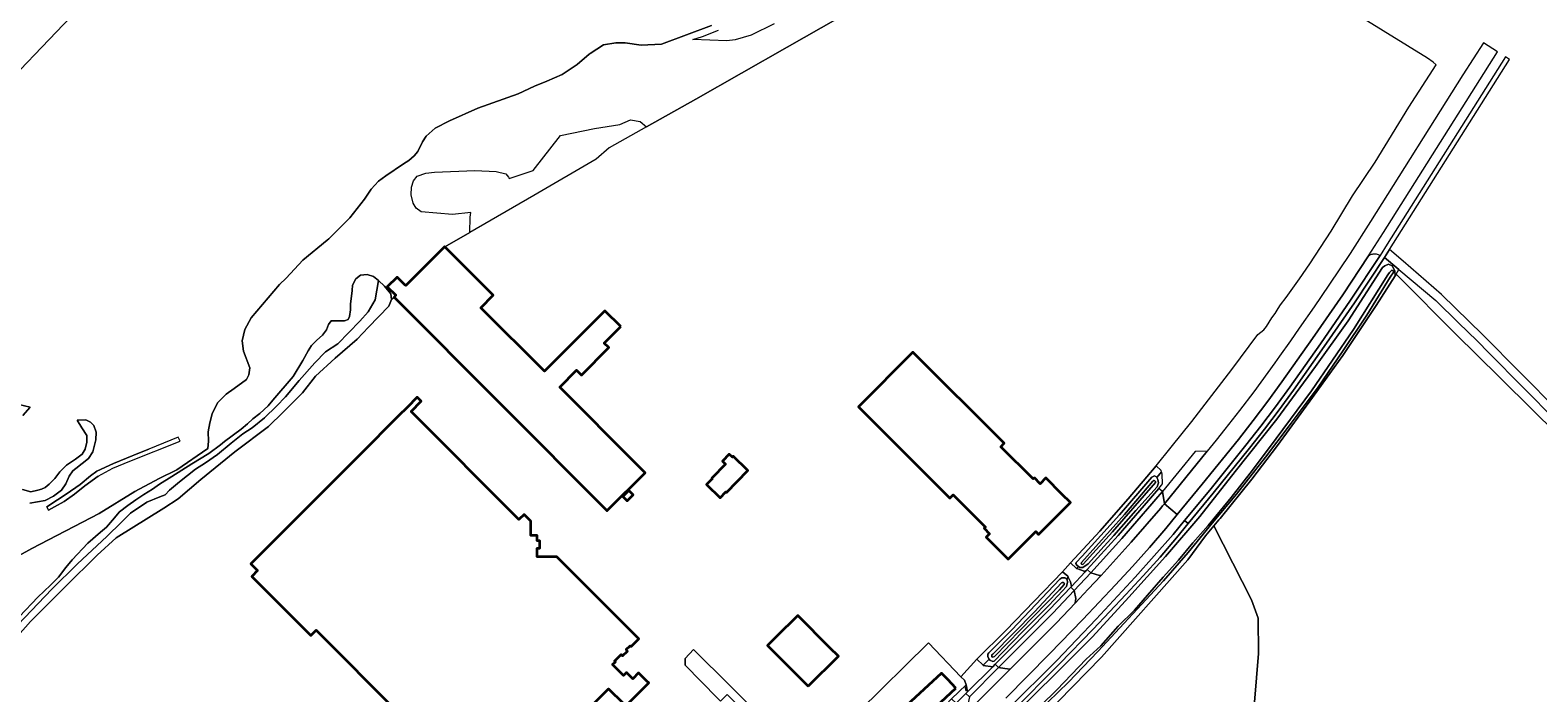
# Model space of a CAD drawing. Header units: metres. Extents: x 152737 to 157444, y 374779 to 378487.
# Tile 53 of 95: x 154199 to 154835, y 377763 to 378042. Entities that reach past the tile are written whole.
import ezdxf
from ezdxf.enums import TextEntityAlignment as Align

# ---------------------------------------------------------------- set-up
doc = ezdxf.new("R2010")
doc.units = ezdxf.units.M
for name, color, linetype, lineweight in [('B-XX-GR-BEPLANTING_CULTUUR_HEESTERS-GV', 90, 'Continuous', 18), ('B-XX-IE-TERREINAFSCHEIDING-GV', 210, 'Continuous', 18), ('B-XX-OG-BEBOUWING-GV', 7, 'Continuous', 35), ('B-XX-OG-BEBOUWING-T18', 10, 'Continuous', 18), ('B-XX-OG-BEBOUWING_SCHUUR-GV', 7, 'Continuous', 35), ('B-XX-OG-TERREIN_CULTUURSCHEIDING-GV', 7, 'Continuous', 18), ('B-XX-OG-TERREIN_ONBEGROEID-GV', 7, 'Continuous', 18), ('B-XX-OG-WATER_SLOOT-GV', 120, 'Continuous', 18), ('B-XX-OG-WEG-GV', 7, 'Continuous', 18), ('B-XX-VH-VERHARDING_BEDRIJFSVLOERPLAAT-GV', 252, 'Continuous', 18)]:
    doc.layers.add(name, color=color, linetype=linetype, lineweight=lineweight)
doc.styles.add('NLCS-ISO-M-T18', font='NLCS-ISO.ttf', dxfattribs={"height": 1.8})

msp = doc.modelspace()

# ---------------------------------------------------------------- linework, layer by layer
at = {"layer": 'B-XX-GR-BEPLANTING_CULTUUR_HEESTERS-GV'}
msp.add_lwpolyline([(154490.205, 377759.593), (154493.096, 377762.449), (154538.148, 377717.723), (154538.426, 377717.939), (154540.689, 377720.232), (154478.899, 377781.397), (154475.261, 377777.616), (154475.261, 377774.779), (154488.929, 377760.86)], close=True, dxfattribs=at)
at = {"layer": 'B-XX-IE-TERREINAFSCHEIDING-GV'}
msp.add_lwpolyline([(154593.489, 377765.603), (154593.419, 377765.594), (154593.62, 377764.112), (154593.69, 377764.121)], close=True, dxfattribs=at)
at = {"layer": 'B-XX-OG-BEBOUWING-GV'}
for points in [[(154448.168, 377917.382), (154441.514, 377924.009), (154416.11, 377898.501), (154389.242, 377925.259), (154394.472, 377930.51), (154374.057, 377950.841), (154373.928, 377950.97), (154357.563, 377934.647), (154357.537, 377934.673), (154353.98, 377938.191), (154349.808, 377934.078), (154353.474, 377930.568), (154352.683, 377929.779), (154442.404, 377839.821), (154442.78, 377840.196), (154458.417, 377855.798), (154454.886, 377859.338), (154422.464, 377891.842), (154429.585, 377898.993), (154431.651, 377896.936), (154443.144, 377908.476), (154441.213, 377910.4)], [(154607.869, 377822.956), (154611.399, 377819.415), (154623.039, 377831.02), (154624.22, 377829.839), (154637.643, 377843.246), (154634.11, 377846.784), (154627.322, 377853.581), (154624.945, 377851.193), (154622.482, 377853.643), (154622.017, 377853.176), (154608.366, 377866.765), (154609.791, 377868.197), (154571.257, 377906.556), (154548.304, 377883.498), (154586.872, 377845.106), (154588.234, 377846.473), (154601.83, 377832.939), (154601.324, 377832.43), (154603.622, 377830.143), (154602.165, 377828.678)], [(154486.81, 377853.309), (154484.364, 377850.805), (154490.088, 377845.215), (154492.533, 377847.719), (154492.76, 377847.498), (154501.709, 377856.686), (154495.532, 377862.718), (154495.232, 377862.41), (154493.929, 377863.682), (154491.023, 377860.706), (154492.325, 377859.434), (154486.583, 377853.53)], [(154527.124, 377765.894), (154539.873, 377778.604), (154536.333, 377782.144), (154522.765, 377795.712), (154513.584, 377786.563), (154510.044, 377783.035)], [(154589.363, 377765.054), (154585.955, 377768.704), (154583.383, 377771.459), (154566.791, 377756.093), (154569.434, 377753.264), (154572.844, 377749.614)]]:
    msp.add_lwpolyline(points, close=True, dxfattribs=at)
for points in [[(154450.315, 377757.631), (154456.432, 377763.762), (154459.963, 377767.302), (154459.219, 377768.044), (154455.726, 377771.529), (154453.249, 377769.068), (154450.603, 377771.694), (154449.373, 377770.464), (154444.763, 377775.044), (154445.923, 377776.184), (154445.603, 377776.504), (154448.354, 377779.243), (154448.953, 377778.643), (154451.055, 377780.735), (154450.444, 377781.343), (154452.215, 377782.974), (154452.589, 377782.598), (154455.8, 377785.809), (154421.317, 377820.364), (154412.977, 377820.349), (154412.995, 377824.046), (154414.103, 377824.038), (154414.098, 377827.093), (154412.995, 377827.1), (154412.988, 377829.398), (154410.257, 377829.399), (154410.266, 377835.462), (154407.48, 377838.241), (154405.284, 377836.086), (154359.845, 377881.591), (154364.114, 377885.942), (154362.471, 377887.639), (154358.135, 377883.303), (154354.595, 377879.763), (154354.377, 377879.545), (154351.234, 377876.402), (154341.415, 377866.583), (154337.926, 377863.094), (154329.091, 377854.259), (154292.331, 377817.499), (154295.165, 377814.588), (154292.735, 377812.093), (154317.636, 377787.313), (154319.904, 377789.478), (154389.433, 377719.784)], [(154394.143, 377716.04), (154443.091, 377764.872), (154449.234, 377758.715)]]:
    msp.add_lwpolyline(points, dxfattribs=at)
at = {"layer": 'B-XX-OG-BEBOUWING_SCHUUR-GV'}
msp.add_lwpolyline([(154449.043, 377845.725), (154450.859, 377843.906), (154453.414, 377846.469), (154451.606, 377848.282)], close=True, dxfattribs=at)
at = {"layer": 'B-XX-OG-TERREIN_CULTUURSCHEIDING-GV'}
for points in [[(154194.892, 377795.321), (154202.524, 377803.406), (154207.965, 377808.491), (154211.301, 377811.84), (154214.404, 377815.951), (154216.976, 377819.122), (154223.641, 377826.148), (154228.982, 377830.739), (154231.533, 377832.875), (154234.101, 377835.818), (154237.042, 377839.372), (154240.5, 377842.072), (154243.909, 377844.381), (154247.266, 377846.58), (154250.951, 377848.839), (154253.815, 377851.028), (154259.016, 377854.247), (154267.466, 377859.552), (154274.566, 377863.846), (154279.485, 377867.498), (154281.267, 377868.9), (154288.239, 377874.178), (154290.883, 377876.419), (154293.201, 377878.488), (154296.118, 377880.788), (154299.676, 377883.922), (154301.604, 377886.368), (154310.135, 377896.277), (154314.285, 377903.038), (154316.457, 377907.078), (154317.95, 377909.352), (154320.101, 377911.583), (154322.581, 377913.765), (154324.184, 377915.986), (154325.021, 377918.193), (154326.144, 377919.693), (154329.266, 377919.75), (154331.841, 377919.743), (154333.31, 377920.317), (154333.945, 377921.534), (154334.332, 377924.336), (154334.343, 377926.747), (154334.949, 377932.566), (154335.184, 377934.707), (154336.614, 377937.364), (154338.558, 377938.933), (154341.347, 377939.258), (154343.993, 377938.375), (154346.16, 377936.717), (154348.67, 377934.297), (154351.249, 377931.111), (154351.566, 377928.761), (154352.683, 377929.779), (154353.474, 377930.568), (154349.808, 377934.078), (154353.98, 377938.191), (154357.537, 377934.673), (154357.563, 377934.647), (154373.928, 377950.97), (154374.057, 377950.841), (154384.547, 377956.905), (154384.675, 377963.352), (154384.966, 377965.338), (154377.289, 377964.49), (154364.022, 377965.656), (154362.02, 377967.217), (154360.666, 377969.352), (154359.851, 377972.813), (154360.074, 377976.011), (154360.871, 377978.656), (154362.432, 377980.658), (154366.072, 377981.945), (154369.727, 377982.388), (154386.718, 377983.075), (154395.65, 377982.675), (154399.802, 377981.624), (154400.955, 377980.236), (154401.103, 377979.669), (154411.346, 377982.973), (154422.829, 377997.71), (154437.158, 378000.746), (154447.753, 378002.35), (154452.322, 378004.408), (154456.379, 378003.636), (154459.082, 378001.473), (154479.773, 378013.021), (154518.334, 378034.945), (154553.178, 378054.736)], [(154216.524, 378047.769), (154182.834, 378012.592)], [(154512.878, 378044.756), (154503.196, 378039.976), (154496.373, 378038.066), (154492.906, 378037.627), (154478.522, 378038.209), (154482.633, 378039.411), (154489.346, 378042.164)], [(154486.436, 378044.03), (154465.394, 378036.279), (154456.761, 378035.839), (154449.979, 378036.842), (154446.13, 378036.771), (154440.883, 378036.018), (154435.267, 378032.274), (154434.944, 378032.058), (154429.765, 378027.642), (154423.548, 378023.489), (154417.025, 378020.646), (154411.803, 378018.578), (154405.006, 378015.26), (154388.022, 378009.219), (154376, 378004.021), (154369.951, 378000.904), (154366.257, 377997.455), (154364.608, 377995.17), (154362.618, 377991.001), (154361.149, 377989.189), (154358.929, 377987.27), (154356.7, 377985.914), (154349.185, 377980.798), (154346.126, 377978.582), (154342.994, 377975.237), (154340.254, 377970.96), (154334.012, 377963.049), (154325.25, 377954.247), (154324.53, 377953.663), (154314.236, 377945.31), (154307.143, 377937.666), (154304.372, 377935.079), (154292.418, 377921.052), (154289.785, 377916.12), (154288.652, 377911.308), (154289.294, 377906.999), (154291.958, 377900.003), (154291.45, 377896.988), (154290.452, 377895.091), (154285.356, 377891.241), (154281.925, 377888.83), (154278.232, 377885.287), (154275.971, 377880.549), (154275.005, 377876.868), (154274.324, 377873.004), (154274.49, 377869.062), (154274.218, 377865.958), (154261.09, 377857.076), (154253.737, 377853.372), (154243.505, 377847.924), (154228.364, 377838.63), (154200.08, 377823.834), (154173.203, 377809.158)], [(154173.203, 377809.158), (154200.08, 377823.834), (154228.364, 377838.63), (154243.505, 377847.924), (154253.737, 377853.372), (154261.09, 377857.076), (154274.218, 377865.958), (154274.49, 377869.062), (154274.324, 377873.004), (154275.005, 377876.868), (154275.971, 377880.549), (154278.232, 377885.287), (154281.925, 377888.83), (154285.356, 377891.241), (154290.452, 377895.091), (154291.45, 377896.988), (154291.958, 377900.003), (154289.294, 377906.999), (154288.652, 377911.308), (154289.785, 377916.12), (154292.418, 377921.052), (154304.372, 377935.079), (154307.143, 377937.666), (154314.236, 377945.31), (154324.53, 377953.663), (154325.25, 377954.247), (154334.012, 377963.049), (154340.254, 377970.96), (154342.994, 377975.237), (154346.126, 377978.582), (154349.185, 377980.798), (154356.7, 377985.914), (154358.929, 377987.27), (154361.149, 377989.189), (154362.618, 377991.001), (154364.608, 377995.17), (154366.257, 377997.455), (154369.951, 378000.904), (154376, 378004.021), (154388.022, 378009.219), (154405.006, 378015.26), (154411.803, 378018.578), (154417.025, 378020.646), (154423.548, 378023.489), (154429.765, 378027.642), (154434.944, 378032.058), (154435.267, 378032.274), (154440.883, 378036.018), (154446.13, 378036.771), (154449.979, 378036.842), (154456.761, 378035.839), (154465.394, 378036.279), (154486.436, 378044.03)], [(154190.89, 377783.467), (154199.535, 377793.105), (154214.221, 377807.948), (154227.514, 377821.123), (154235.529, 377828.414), (154255.645, 377840.816), (154261.708, 377844.872), (154271.205, 377852.881), (154285.511, 377864.54), (154299.724, 377875.32), (154305.917, 377881.242), (154314.042, 377889.39), (154319.5, 377896.504), (154327.801, 377903.998), (154337.078, 377912.058), (154341.916, 377917.133), (154350.522, 377925.947), (154351.566, 377928.761), (154351.249, 377931.111), (154348.67, 377934.297), (154346.16, 377936.717), (154344.685, 377928.542), (154341.708, 377923.556), (154338.218, 377919.657), (154328.916, 377910.007), (154323.716, 377906.734), (154319.254, 377902.05), (154312.703, 377894.697), (154306.967, 377887.798), (154303.095, 377883.782), (154298.035, 377878.868), (154292.851, 377874.718), (154289.008, 377872.127), (154284.038, 377868.255), (154278.209, 377863.437), (154273.176, 377860.002), (154268.952, 377857.295), (154262.199, 377852.02), (154258.099, 377848.493), (154256.217, 377846.541), (154253.933, 377845.623), (154248.549, 377843.387), (154241.676, 377838.714), (154237.8, 377834.971), (154231.689, 377828.945), (154219.353, 377817.377), (154208.478, 377806.822), (154194.125, 377791.71)], [(154194.125, 377791.71), (154208.478, 377806.822), (154219.353, 377817.377), (154231.689, 377828.945), (154237.8, 377834.971), (154241.676, 377838.714), (154248.549, 377843.387), (154253.933, 377845.623), (154256.217, 377846.541), (154258.099, 377848.493), (154262.199, 377852.02), (154268.952, 377857.295), (154273.176, 377860.002), (154278.209, 377863.437), (154284.038, 377868.255), (154289.008, 377872.127), (154292.851, 377874.718), (154298.035, 377878.868), (154303.095, 377883.782), (154306.967, 377887.798), (154312.703, 377894.697), (154319.254, 377902.05), (154323.716, 377906.734), (154328.916, 377910.007), (154338.218, 377919.657), (154341.708, 377923.556), (154344.685, 377928.542), (154346.16, 377936.717), (154343.993, 377938.375), (154341.347, 377939.258), (154338.558, 377938.933), (154336.614, 377937.364), (154335.184, 377934.707), (154334.949, 377932.566), (154334.343, 377926.747), (154334.332, 377924.336), (154333.945, 377921.534), (154333.31, 377920.317), (154331.841, 377919.743), (154329.266, 377919.75), (154326.144, 377919.693), (154325.021, 377918.193), (154324.184, 377915.986), (154322.581, 377913.765), (154320.101, 377911.583), (154317.95, 377909.352), (154316.457, 377907.078), (154314.285, 377903.038), (154310.135, 377896.277), (154301.604, 377886.368), (154299.676, 377883.922), (154296.118, 377880.788), (154293.201, 377878.488), (154290.883, 377876.419), (154288.239, 377874.178), (154281.267, 377868.9), (154279.485, 377867.498), (154274.566, 377863.846), (154267.466, 377859.552), (154259.016, 377854.247), (154253.815, 377851.028), (154250.951, 377848.839), (154247.266, 377846.58), (154243.909, 377844.381), (154240.5, 377842.072), (154237.042, 377839.372), (154234.101, 377835.818), (154231.533, 377832.875), (154228.982, 377830.739), (154223.641, 377826.148), (154216.976, 377819.122), (154214.404, 377815.951), (154211.301, 377811.84), (154207.965, 377808.491), (154202.524, 377803.406), (154194.892, 377795.321)], [(154854.931, 377859.922), (154807.972, 377906.448), (154801.149, 377913.075), (154774.92, 377939.435), (154774.559, 377938.737), (154766.504, 377926.178), (154752.494, 377905.104), (154739.632, 377887.415), (154724.885, 377867.291), (154714.131, 377853.085), (154700.727, 377836.568), (154700.218, 377835.941), (154698.113, 377833.398), (154710.044, 377809.976), (154713.993, 377802.223), (154716.73, 377794.517), (154716.931, 377779.632), (154713.476, 377738.752)], [(154196.274, 377879.886), (154199.404, 377883.42), (154194.5, 377884.457)], [(154194.5, 377884.457), (154199.404, 377883.42), (154196.274, 377879.886)], [(154199.204, 377843.022), (154205.667, 377844.079), (154209.109, 377845.927), (154212.537, 377848.526), (154214.367, 377851.19), (154215.717, 377854.409), (154217.274, 377856.598), (154218.571, 377857.561), (154223.942, 377861.793), (154225.675, 377864.643), (154226.993, 377869.646), (154227.214, 377872.938), (154226.225, 377875.644), (154224.697, 377877.025), (154222.8, 377878.024), (154219.199, 377877.958), (154221.076, 377874.704), (154223.202, 377871.455), (154223.252, 377868.732), (154222.461, 377865.711), (154221.279, 377863.623), (154218.405, 377861.504), (154214.6, 377858.991), (154211.834, 377856.123), (154209.724, 377853.36), (154207.325, 377850.967), (154205.661, 377849.528), (154204.17, 377848.843), (154202.581, 377848.438), (154199.682, 377847.727), (154196.094, 377848.695)], [(154196.094, 377848.695), (154199.682, 377847.727), (154202.581, 377848.438), (154204.17, 377848.843), (154205.661, 377849.528), (154207.325, 377850.967), (154209.724, 377853.36), (154211.834, 377856.123), (154214.6, 377858.991), (154218.405, 377861.504), (154221.279, 377863.623), (154222.461, 377865.711), (154223.252, 377868.732), (154223.202, 377871.455), (154221.076, 377874.704), (154219.199, 377877.958), (154222.8, 377878.024), (154224.697, 377877.025), (154226.225, 377875.644), (154227.214, 377872.938), (154226.993, 377869.646), (154225.675, 377864.643), (154223.942, 377861.793), (154218.571, 377857.561), (154217.274, 377856.598), (154215.717, 377854.409), (154214.367, 377851.19), (154212.537, 377848.526), (154209.109, 377845.927), (154205.667, 377844.079), (154199.204, 377843.022)], [(154228.017, 377854.349), (154222.342, 377850.252), (154218.033, 377846.838), (154213.724, 377843.687), (154209.573, 377841.376), (154207.051, 377840.011), (154206.42, 377841.481), (154210.887, 377844.422), (154214.565, 377846.838), (154220.397, 377850.882), (154224.811, 377854.559), (154227.439, 377856.502), (154234.427, 377859.653), (154245.462, 377864.117), (154249.337, 377865.691)], [(154713.476, 377738.752), (154716.931, 377779.632), (154716.73, 377794.517), (154713.993, 377802.223), (154710.044, 377809.976), (154698.113, 377833.398), (154694.635, 377829.195), (154687.101, 377819.13), (154650.803, 377778.21), (154626.432, 377753.279)]]:
    msp.add_lwpolyline(points, dxfattribs=at)
for points in [[(154674.1, 377853.752), (154676.081, 377856.124), (154675.929, 377856.759), (154673.739, 377858.772), (154662.049, 377844.855), (154650.047, 377831.206), (154637.739, 377817.833), (154640.285, 377815.498), (154641.088, 377816.35), (154640.318, 377816.871), (154639.97, 377817.604), (154640.098, 377818.009), (154642.541, 377820.601), (154658.374, 377838.049), (154672.016, 377853.985), (154673.148, 377854.541), (154674.032, 377853.883)], [(154612.958, 377789.7), (154633.161, 377810.98), (154634.024, 377811.599), (154635.436, 377811.487), (154636.062, 377811.022), (154636.777, 377811.78), (154636.576, 377812.212), (154634.264, 377814.107), (154622.402, 377801.674), (154610.392, 377789.383), (154598.236, 377777.236), (154600.849, 377774.724), (154603.481, 377777.271), (154602.803, 377778.253), (154602.918, 377779.397), (154603.244, 377780.006)], [(154593.685, 377766.451), (154593.027, 377768.407), (154591.532, 377769.854), (154577.799, 377784.214), (154548.477, 377755.208), (154561.785, 377741.609), (154563.711, 377743.56), (154566.162, 377740.957), (154570.459, 377745.417), (154571.273, 377744.607), (154585.335, 377758.259), (154587.557, 377760.608)], [(154585.955, 377768.704), (154589.363, 377765.054), (154572.844, 377749.614), (154569.434, 377753.264), (154566.791, 377756.093), (154583.383, 377771.459)]]:
    msp.add_lwpolyline(points, close=True, dxfattribs=at)
at = {"layer": 'B-XX-OG-TERREIN_ONBEGROEID-GV'}
msp.add_lwpolyline([(154222.342, 377850.252), (154228.017, 377854.349), (154234.217, 377857.657), (154241.311, 377860.704), (154262.487, 377869.054), (154261.751, 377870.735), (154249.337, 377865.691), (154245.462, 377864.117), (154234.427, 377859.653), (154227.439, 377856.502), (154224.811, 377854.559), (154220.397, 377850.882), (154214.565, 377846.838), (154210.887, 377844.422), (154206.42, 377841.481), (154207.051, 377840.011), (154209.573, 377841.376), (154213.724, 377843.687), (154218.033, 377846.838)], close=True, dxfattribs=at)
at = {"layer": 'B-XX-OG-WATER_SLOOT-GV'}
for points in [[(154626.432, 377753.279), (154650.803, 377778.21), (154687.101, 377819.13), (154694.635, 377829.195), (154698.113, 377833.398), (154700.218, 377835.941), (154700.727, 377836.568), (154714.131, 377853.085), (154724.885, 377867.291), (154739.632, 377887.415), (154752.494, 377905.104), (154766.504, 377926.178), (154774.559, 377938.737), (154774.365, 377940.819), (154773.209, 377942.884), (154771.754, 377943.582), (154770.081, 377942.914), (154769.211, 377942.178), (154754.741, 377919.813), (154740.942, 377900.586), (154724.706, 377878.353), (154707.103, 377856.338), (154692.258, 377837.335), (154677.777, 377820.582), (154662.34, 377803.413), (154646.896, 377786.725), (154631.117, 377770.914), (154615.413, 377755.425)], [(154618.326, 377751.073), (154631.924, 377764.324), (154644.287, 377777.252), (154650.442, 377782.982), (154657.79, 377791.201), (154664.622, 377797.945), (154670.073, 377804.282), (154676.739, 377811.764), (154683.256, 377818.966), (154689.231, 377826.237), (154695.668, 377833.592), (154705.35, 377845.319), (154714.418, 377856.882), (154724.306, 377870.232), (154739.176, 377890.22), (154757.006, 377916.041), (154771.394, 377939.137), (154772.072, 377940.151), (154773.061, 377941.016), (154773.604, 377940.793), (154773.997, 377940.337), (154772.414, 377938.074), (154762.569, 377922.102), (154752.328, 377906.817), (154742.005, 377891.763), (154729.849, 377875.599), (154719.805, 377862.4), (154707.64, 377846.776), (154697.348, 377834.576), (154687.29, 377822.225), (154676.839, 377810.331), (154649.246, 377780.572), (154636.808, 377767.566), (154619.455, 377750.717)], [(154619.455, 377750.717), (154636.808, 377767.566), (154649.246, 377780.572), (154676.839, 377810.331), (154687.29, 377822.225), (154697.348, 377834.576), (154707.64, 377846.776), (154719.805, 377862.4), (154729.849, 377875.599), (154742.005, 377891.763), (154752.328, 377906.817), (154762.569, 377922.102), (154772.414, 377938.074), (154773.997, 377940.337), (154773.604, 377940.793), (154773.061, 377941.016), (154772.072, 377940.151), (154771.394, 377939.137), (154757.006, 377916.041), (154739.176, 377890.22), (154724.306, 377870.232), (154714.418, 377856.882), (154705.35, 377845.319), (154695.668, 377833.592), (154689.231, 377826.237), (154683.256, 377818.966), (154676.739, 377811.764), (154670.073, 377804.282), (154664.622, 377797.945), (154657.79, 377791.201), (154650.442, 377782.982), (154644.287, 377777.252), (154631.924, 377764.324), (154618.326, 377751.073)]]:
    msp.add_lwpolyline(points, dxfattribs=at)
for points in [[(154641.676, 377815.953), (154642.954, 377815.84), (154645.143, 377817.487), (154655.962, 377829.415), (154665.195, 377839.839), (154674.164, 377849.924), (154674.808, 377851.613), (154674.517, 377852.951), (154674.1, 377853.752), (154674.032, 377853.883), (154673.148, 377854.541), (154672.016, 377853.985), (154658.374, 377838.049), (154642.541, 377820.601), (154640.098, 377818.009), (154639.97, 377817.604), (154640.318, 377816.871), (154641.088, 377816.35)], [(154642.315, 377817.297), (154642.169, 377817.578), (154642.304, 377818.006), (154660.423, 377838.239), (154672.399, 377852.269), (154672.679, 377852.487), (154672.962, 377852.562), (154673.248, 377852.425), (154673.536, 377852.146), (154673.473, 377851.648), (154655.363, 377830.848), (154643.095, 377817.31), (154642.601, 377817.16)], [(154642.315, 377817.297), (154642.601, 377817.16), (154643.095, 377817.31), (154655.363, 377830.848), (154673.473, 377851.648), (154673.536, 377852.146), (154673.248, 377852.425), (154672.962, 377852.562), (154672.679, 377852.487), (154672.399, 377852.269), (154660.423, 377838.239), (154642.304, 377818.006), (154642.169, 377817.578)], [(154633.161, 377810.98), (154612.958, 377789.7), (154603.244, 377780.006), (154602.918, 377779.397), (154602.803, 377778.253), (154603.481, 377777.271), (154603.765, 377776.859), (154604.983, 377776.341), (154605.585, 377776.485), (154609.216, 377780.305), (154617.804, 377789.04), (154628.639, 377800.028), (154636.032, 377807.871), (154636.473, 377809.691), (154636.32, 377810.83), (154636.062, 377811.022), (154635.436, 377811.487), (154634.024, 377811.599)], [(154604.932, 377779.48), (154622.558, 377797.258), (154633.902, 377809.386), (154634.253, 377809.606), (154634.609, 377809.541), (154634.968, 377809.264), (154635.114, 377809.054), (154635.05, 377808.698), (154633.033, 377806.461), (154605.662, 377778.358), (154605.036, 377778.112), (154604.57, 377778.352), (154604.484, 377778.757), (154604.582, 377779.103)], [(154604.932, 377779.48), (154604.582, 377779.103), (154604.484, 377778.757), (154604.57, 377778.352), (154605.036, 377778.112), (154605.662, 377778.358), (154633.033, 377806.461), (154635.05, 377808.698), (154635.114, 377809.054), (154634.968, 377809.264), (154634.609, 377809.541), (154634.253, 377809.606), (154633.902, 377809.386), (154622.558, 377797.258)]]:
    msp.add_lwpolyline(points, close=True, dxfattribs=at)
at = {"layer": 'B-XX-OG-WEG-GV'}
for points in [[(154752.434, 377930.69), (154763.313, 377947.105), (154769.535, 377956.903), (154817.661, 378033.031), (154811.68, 378036.811), (154803.07, 378023.373), (154764.117, 377961.585), (154755.505, 377948.082), (154746.598, 377934.775), (154740.34, 377925.666), (154734.033, 377916.594), (154730.325, 377911.312), (154725.769, 377904.871), (154723.736, 377902.011), (154720.861, 377897.988), (154714.977, 377889.906), (154708.936, 377881.941), (154702.739, 377874.097), (154699.035, 377869.448), (154695.316, 377864.813), (154686.328, 377853.741), (154677.254, 377842.742), (154682.691, 377838.247), (154693.231, 377850.975), (154708.438, 377869.796), (154714.706, 377877.775), (154720.827, 377885.867), (154726.8, 377894.07), (154739.732, 377912.298)], [(154772.16, 377949.8), (154822.736, 378029.823), (154821.026, 378030.904), (154771.165, 377952.014), (154768.142, 377947.271), (154755.684, 377928.484), (154742.998, 377910.06), (154730.073, 377891.804), (154724.064, 377883.531), (154717.894, 377875.377), (154711.565, 377867.346), (154696.385, 377848.455), (154685.799, 377835.678), (154687.307, 377834.432), (154697.839, 377847.172), (154713.148, 377866.14), (154719.462, 377874.177), (154725.63, 377882.327), (154731.65, 377890.586), (154744.649, 377908.897), (154757.418, 377927.371), (154770, 377946.42)], [(154686.328, 377853.741), (154695.316, 377864.813), (154690.203, 377864.752), (154676.398, 377847.897), (154677.254, 377842.742)], [(154676.081, 377856.124), (154674.1, 377853.752), (154674.517, 377852.951), (154674.808, 377851.613), (154674.164, 377849.924), (154665.195, 377839.839), (154655.962, 377829.415), (154645.143, 377817.487), (154642.954, 377815.84), (154641.676, 377815.953), (154641.088, 377816.35), (154640.285, 377815.498), (154640.364, 377815.425), (154643.426, 377814.38), (154643.929, 377814.116), (154644.346, 377814.566), (154644.763, 377815.018), (154657.824, 377829.433), (154670.596, 377844.108), (154673.06, 377847.041), (154674.868, 377849.207), (154676.016, 377850.584), (154676.517, 377851.188), (154676.292, 377855.24)], [(154674.868, 377849.207), (154673.06, 377847.041), (154670.596, 377844.108), (154657.824, 377829.433), (154644.763, 377815.018), (154646.262, 377813.671), (154659.283, 377828.04), (154672.016, 377842.666), (154674.535, 377845.665), (154676.398, 377847.897)], [(154649.947, 377812.509), (154650.598, 377812.547), (154663.293, 377826.597), (154675.713, 377840.892), (154676.483, 377841.816), (154677.254, 377842.742), (154676.398, 377847.897), (154674.535, 377845.665), (154672.016, 377842.666), (154659.283, 377828.04), (154646.262, 377813.671)], [(154685.799, 377835.678), (154680.924, 377829.794), (154664.919, 377811.783), (154648.566, 377794.087), (154631.871, 377776.713), (154611.255, 377756.274), (154609.093, 377754.104), (154555.134, 377700.273), (154552.462, 377697.583), (154530.874, 377676.041), (154532.314, 377674.598), (154553.794, 377696.033), (154556.604, 377698.853), (154610.43, 377752.57), (154612.682, 377754.867), (154633.123, 377775.374), (154647.2, 377789.876), (154661.074, 377804.574), (154668.33, 377812.352), (154675.41, 377820.291), (154682.31, 377828.387), (154687.307, 377834.432)], [(154636.576, 377812.212), (154636.777, 377811.78), (154637.688, 377809.816), (154638.125, 377807.908), (154643.929, 377814.116), (154643.426, 377814.38), (154640.364, 377815.425), (154640.285, 377815.498), (154637.739, 377817.833), (154634.264, 377814.107)], [(154628.639, 377800.028), (154617.804, 377789.04), (154609.216, 377780.305), (154605.585, 377776.485), (154604.983, 377776.341), (154603.765, 377776.859), (154603.481, 377777.271), (154600.849, 377774.724), (154600.951, 377774.626), (154604.935, 377774.126), (154606.017, 377775.207), (154619.585, 377788.778), (154628.806, 377798.162), (154637.901, 377807.67), (154638.013, 377807.788), (154638.125, 377807.908), (154637.688, 377809.816), (154636.777, 377811.78), (154636.062, 377811.022), (154636.32, 377810.83), (154636.473, 377809.691), (154636.032, 377807.871)], [(154643.929, 377814.116), (154638.125, 377807.908), (154638.013, 377807.788), (154637.901, 377807.67), (154639.258, 377806.174), (154646.262, 377813.671), (154644.763, 377815.018), (154644.346, 377814.566)], [(154650.598, 377812.547), (154649.947, 377812.509), (154646.262, 377813.671), (154639.258, 377806.174), (154639.889, 377802.854), (154639.72, 377800.934), (154645.182, 377806.718)], [(154621.023, 377787.374), (154630.203, 377796.712), (154639.258, 377806.174), (154637.901, 377807.67), (154628.806, 377798.162), (154619.585, 377788.778), (154606.017, 377775.207), (154607.414, 377773.761)], [(154630.203, 377796.712), (154621.023, 377787.374), (154607.414, 377773.761), (154610.045, 377773.333), (154612.245, 377773.045), (154623.684, 377784.485), (154631.75, 377792.662), (154639.72, 377800.934), (154639.889, 377802.854), (154639.258, 377806.174)], [(154593.027, 377768.407), (154593.685, 377766.451), (154594.296, 377763.484), (154604.935, 377774.126), (154600.951, 377774.626), (154600.849, 377774.724), (154598.236, 377777.236), (154591.532, 377769.854)], [(154594.075, 377756.263), (154593.465, 377754.261), (154612.245, 377773.045), (154610.045, 377773.333), (154607.414, 377773.761), (154595.12, 377761.464)], [(154606.017, 377775.207), (154604.935, 377774.126), (154594.296, 377763.484), (154593.599, 377762.788), (154595.12, 377761.464), (154607.414, 377773.761)], [(154593.599, 377762.788), (154594.296, 377763.484), (154593.685, 377766.451), (154587.557, 377760.608), (154589.544, 377758.732)], [(154593.419, 377765.594), (154593.489, 377765.603), (154593.69, 377764.121), (154593.62, 377764.112)]]:
    msp.add_lwpolyline(points, close=True, dxfattribs=at)
for points in [[(154859.016, 377865.851), (154811.5, 377913.86), (154794.04, 377930.87), (154777.889, 377944.843), (154772.16, 377949.8), (154770, 377946.42), (154775.99, 377941.385), (154791.58, 377928.28), (154801.155, 377918.964), (154808.98, 377911.35), (154814.147, 377906.134), (154856.64, 377863.24)], [(154611.255, 377756.274), (154631.871, 377776.713), (154648.566, 377794.087), (154664.919, 377811.783), (154680.924, 377829.794), (154685.799, 377835.678), (154696.385, 377848.455), (154711.565, 377867.346), (154717.894, 377875.377), (154724.064, 377883.531), (154730.073, 377891.804), (154742.998, 377910.06), (154755.684, 377928.484), (154768.142, 377947.271), (154767.794, 377947.451), (154767.433, 377947.6), (154767.06, 377947.718), (154766.678, 377947.804), (154766.29, 377947.857), (154765.9, 377947.877), (154765.509, 377947.863), (154765.12, 377947.816), (154764.737, 377947.737), (154764.362, 377947.625), (154763.998, 377947.482), (154763.647, 377947.308), (154763.313, 377947.105), (154752.434, 377930.69), (154739.732, 377912.298), (154726.8, 377894.07), (154720.827, 377885.867), (154714.706, 377877.775), (154708.438, 377869.796), (154693.231, 377850.975), (154682.691, 377838.247), (154677.799, 377832.339), (154670.914, 377824.276), (154663.849, 377816.371), (154656.608, 377808.627), (154642.843, 377794.011), (154628.894, 377779.573), (154610.403, 377760.912)], [(154615.413, 377755.425), (154631.117, 377770.914), (154646.896, 377786.725), (154662.34, 377803.413), (154677.777, 377820.582), (154692.258, 377837.335), (154707.103, 377856.338), (154724.706, 377878.353), (154740.942, 377900.586), (154754.741, 377919.813), (154769.211, 377942.178), (154770.081, 377942.914), (154771.754, 377943.582), (154773.209, 377942.884), (154774.365, 377940.819), (154774.559, 377938.737), (154774.92, 377939.435), (154775.99, 377941.385), (154770, 377946.42), (154757.418, 377927.371), (154744.649, 377908.897), (154731.65, 377890.586), (154725.63, 377882.327), (154719.462, 377874.177), (154713.148, 377866.14), (154697.839, 377847.172), (154687.307, 377834.432), (154682.31, 377828.387), (154675.41, 377820.291), (154668.33, 377812.352), (154661.074, 377804.574), (154647.2, 377789.876), (154633.123, 377775.374), (154612.682, 377754.867)], [(154610.403, 377760.912), (154628.894, 377779.573), (154642.843, 377794.011), (154656.608, 377808.627), (154663.849, 377816.371), (154670.914, 377824.276), (154677.799, 377832.339), (154682.691, 377838.247), (154677.254, 377842.742), (154676.483, 377841.816), (154675.713, 377840.892), (154663.293, 377826.597), (154650.598, 377812.547), (154645.182, 377806.718), (154639.72, 377800.934), (154631.75, 377792.662), (154623.684, 377784.485), (154612.245, 377773.045), (154593.465, 377754.261)]]:
    msp.add_lwpolyline(points, dxfattribs=at)
at = {"layer": 'B-XX-VH-VERHARDING_BEDRIJFSVLOERPLAAT-GV'}
for points in [[(154548.477, 377755.208), (154577.799, 377784.214), (154591.532, 377769.854), (154598.236, 377777.236), (154610.392, 377789.383), (154622.402, 377801.674), (154634.264, 377814.107), (154637.739, 377817.833), (154650.047, 377831.206), (154662.049, 377844.855), (154673.739, 377858.772), (154680.121, 377866.531), (154688.773, 377877.345), (154697.288, 377888.268), (154705.663, 377899.298), (154716.658, 377914.024), (154719.151, 377916.028), (154720.243, 377917.415), (154722.474, 377921.031), (154723.99, 377922.868), (154725.179, 377924.979), (154726.195, 377926.464), (154728.591, 377929.561), (154734.151, 377937.481), (154738.515, 377943.73), (154747.528, 377957.517), (154756.461, 377972.404), (154766.018, 377986.567), (154780.322, 378009.738), (154791.839, 378027.542), (154790.547, 378028.636), (154788.137, 378030.33), (154723.637, 378070.239)], [(154553.178, 378054.736), (154518.334, 378034.945), (154479.773, 378013.021), (154459.082, 378001.473), (154443.282, 377992.654), (154437.858, 377987.749), (154411.623, 377972.554), (154384.547, 377956.905), (154374.057, 377950.841), (154394.472, 377930.51), (154389.242, 377925.259), (154416.11, 377898.501), (154441.514, 377924.009), (154448.168, 377917.382), (154441.213, 377910.4), (154443.144, 377908.476), (154431.651, 377896.936), (154429.585, 377898.993), (154422.464, 377891.842), (154454.886, 377859.338), (154458.417, 377855.798), (154442.78, 377840.196), (154442.404, 377839.821), (154352.683, 377929.779), (154351.566, 377928.761), (154350.522, 377925.947), (154341.916, 377917.133), (154337.078, 377912.058), (154327.801, 377903.998), (154319.5, 377896.504), (154314.042, 377889.39), (154305.917, 377881.242), (154299.724, 377875.32), (154285.511, 377864.54), (154271.205, 377852.881), (154261.708, 377844.872), (154255.645, 377840.816), (154235.529, 377828.414), (154227.514, 377821.123), (154214.221, 377807.948), (154199.535, 377793.105), (154190.89, 377783.467)], [(154389.433, 377719.784), (154319.904, 377789.478), (154317.636, 377787.313), (154292.735, 377812.093), (154295.165, 377814.588), (154292.331, 377817.499), (154329.091, 377854.259), (154337.926, 377863.094), (154341.415, 377866.583), (154351.234, 377876.402), (154354.377, 377879.545), (154354.595, 377879.763), (154358.135, 377883.303), (154362.471, 377887.639), (154364.114, 377885.942), (154359.845, 377881.591), (154405.284, 377836.086), (154407.48, 377838.241), (154410.266, 377835.462), (154410.257, 377829.399), (154412.988, 377829.398), (154412.995, 377827.1), (154414.098, 377827.093), (154414.103, 377824.038), (154412.995, 377824.046), (154412.977, 377820.349), (154421.317, 377820.364), (154455.8, 377785.809), (154452.589, 377782.598), (154452.215, 377782.974), (154450.444, 377781.343), (154451.055, 377780.735), (154448.953, 377778.643), (154448.354, 377779.243), (154445.603, 377776.504), (154445.923, 377776.184), (154444.763, 377775.044), (154449.373, 377770.464), (154450.603, 377771.694), (154453.249, 377769.068), (154455.726, 377771.529), (154459.219, 377768.044), (154459.963, 377767.302), (154456.432, 377763.762), (154450.315, 377757.631)], [(154488.929, 377760.86), (154475.261, 377774.779), (154475.261, 377777.616), (154478.899, 377781.397), (154540.689, 377720.232)], [(154449.234, 377758.715), (154443.091, 377764.872), (154394.143, 377716.04)]]:
    msp.add_lwpolyline(points, dxfattribs=at)
for points in [[(154611.399, 377819.415), (154607.869, 377822.956), (154602.165, 377828.678), (154603.622, 377830.143), (154601.324, 377832.43), (154601.83, 377832.939), (154588.234, 377846.473), (154586.872, 377845.106), (154548.304, 377883.498), (154571.257, 377906.556), (154609.791, 377868.197), (154608.366, 377866.765), (154622.017, 377853.176), (154622.482, 377853.643), (154624.945, 377851.193), (154627.322, 377853.581), (154634.11, 377846.784), (154637.643, 377843.246), (154624.22, 377829.839), (154623.039, 377831.02)], [(154484.364, 377850.805), (154486.81, 377853.309), (154486.583, 377853.53), (154492.325, 377859.434), (154491.023, 377860.706), (154493.929, 377863.682), (154495.232, 377862.41), (154495.532, 377862.718), (154501.709, 377856.686), (154492.76, 377847.498), (154492.533, 377847.719), (154490.088, 377845.215)], [(154539.873, 377778.604), (154527.124, 377765.894), (154510.044, 377783.035), (154513.584, 377786.563), (154522.765, 377795.712), (154536.333, 377782.144)]]:
    msp.add_lwpolyline(points, close=True, dxfattribs=at)

# ---------------------------------------------------------------- texts
at = {"layer": 'B-XX-OG-BEBOUWING-T18', "style": 'NLCS-ISO-M-T18'}
for s, p in [('100-102', (154622.872, 377834.146)), ('126', (154452.316, 377765.289))]:
    msp.add_text(s, height=0.0018, rotation=45, dxfattribs=at).set_placement(p, align=Align.MIDDLE_CENTER)

doc.saveas('drawing.dxf')
